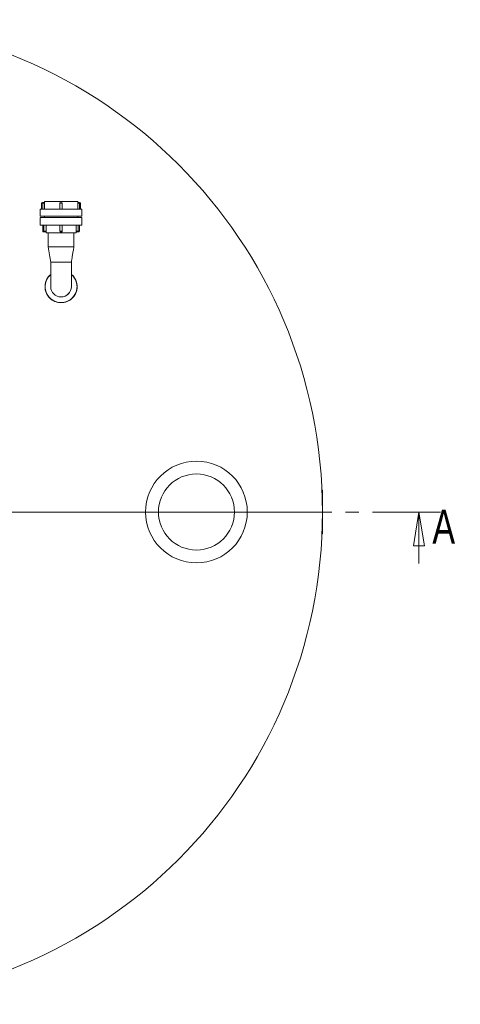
# Model space of a CAD drawing. Header units: millimetres. Extents: x 42 to 14105, y 484 to 9997.
# Tile 6 of 132: x 1909 to 2941, y 874 to 3179. Entities that reach past the tile are written whole.
import ezdxf

# ---------------------------------------------------------------- set-up
doc = ezdxf.new("R2010")
doc.units = ezdxf.units.MM
doc.header["$LTSCALE"] = 25
doc.linetypes.add('CENTER', pattern=[10.16, 6.35, -1.27, 1.27, -1.27])
doc.styles.add('SLDTEXTSTYLE0', font='TXT', dxfattribs={"width": 0.75})

# ---------------------------------------------------------------- blocks, each defined once
blk = doc.blocks.new('SW_CENTERMARKSYMBOL_0')
at = {"color": 0, "linetype": 'Continuous', "lineweight": 0}
for p, q in [((0, 5), (0, 1152.5)), ((-5, 0), (-1152.5, 0)), ((0, 0), (-2.5, 0)), ((0, 0), (0, 2.5)), ((0, 0), (0, -2.5)), ((0, 0), (2.5, 0)), ((5, 0), (1152.5, 0)), ((0, -5), (0, -1152.5))]:
    blk.add_line(p, q, dxfattribs=at)
blk = doc.blocks.new('_CLOSED')
at = {"color": 0, "linetype": 'ByBlock', "lineweight": -2}
for p, q in [((-1, 0.166667), (0, 0)), ((-1, 0.166667), (-1, -0.166667)), ((0, 0), (-1, -0.166667)), ((0, 0), (-1, 0))]:
    blk.add_line(p, q, dxfattribs=at)

msp = doc.modelspace()

# ---------------------------------------------------------------- linework, layer by layer
at = {"color": 7, "linetype": 'Continuous', "lineweight": 15}
for p, q in [((1960.738, 2748.706), (1960.738, 2734.706)), ((1962.738, 2750.706), (1963.238, 2750.706)), ((1963.238, 2748.706), (1963.238, 2750.706)), ((1963.238, 2750.706), (1967.161, 2750.706)), ((1963.238, 2734.706), (1963.238, 2748.706)), ((1967.238, 2748.706), (1963.238, 2748.706)), ((1967.158, 2752.706), (1967.158, 2750.706)), ((1967.158, 2752.706), (2045.158, 2752.706)), ((1967.238, 2734.706), (1967.238, 2748.706)), ((2003.658, 2734.706), (2003.658, 2748.706)), ((2008.658, 2748.706), (2003.658, 2748.706)), ((2005.658, 2750.706), (2006.658, 2750.706)), ((2008.658, 2734.706), (2008.658, 2748.706)), ((2045.078, 2734.706), (2045.078, 2748.706)), ((2049.078, 2748.706), (2045.078, 2748.706)), ((2045.155, 2750.706), (2049.078, 2750.706)), ((2045.158, 2750.706), (2045.158, 2752.706)), ((2049.078, 2748.706), (2049.078, 2750.706)), ((2049.078, 2750.706), (2049.577, 2750.706)), ((2049.078, 2734.706), (2049.078, 2748.706)), ((2051.578, 2734.706), (2051.578, 2748.706)), ((1957.158, 2734.706), (1957.158, 2718.706)), ((1957.158, 2734.706), (2055.158, 2734.706)), ((2055.158, 2718.706), (2055.158, 2734.706)), ((1957.158, 2718.706), (2055.158, 2718.706)), ((1957.158, 2715.706), (1957.158, 2697.706)), ((1957.158, 2715.706), (2055.158, 2715.706)), ((2055.158, 2697.706), (1957.158, 2697.706)), ((1963.136, 2697.706), (1963.136, 2683.706)), ((1966.136, 2697.706), (1966.136, 2683.706)), ((1967.158, 2718.706), (1967.158, 2715.706)), ((1971.136, 2697.706), (1971.136, 2683.706)), ((2003.158, 2697.706), (2003.158, 2683.706)), ((2009.158, 2697.706), (2009.158, 2683.706)), ((2041.18, 2697.706), (2041.18, 2683.706)), ((2045.158, 2715.706), (2045.158, 2718.706)), ((2046.179, 2697.706), (2046.179, 2683.706)), ((2049.179, 2683.706), (2049.179, 2697.706)), ((2055.158, 2697.706), (2055.158, 2715.706)), ((1966.136, 2681.706), (1965.136, 2681.706)), ((1966.136, 2683.706), (1971.136, 2683.706)), ((1966.136, 2681.706), (1966.136, 2683.706)), ((1971.022, 2681.706), (1966.136, 2681.706)), ((1971.008, 2681.706), (1971.008, 2679.706)), ((2041.308, 2679.706), (1971.008, 2679.706)), ((1976.008, 2679.706), (1976.008, 2646.706)), ((2003.158, 2683.706), (2009.158, 2683.706)), ((2007.158, 2681.706), (2005.158, 2681.706)), ((2036.308, 2646.706), (2036.308, 2679.706)), ((2041.18, 2683.706), (2046.179, 2683.706)), ((2046.179, 2681.706), (2041.294, 2681.706)), ((2041.308, 2679.706), (2041.308, 2681.706)), ((2046.179, 2681.706), (2046.179, 2683.706)), ((2047.179, 2681.706), (2046.179, 2681.706)), ((1976.008, 2646.706), (2030.474, 2646.706)), ((2035.221, 2646.706), (1976.146, 2646.706)), ((2030.474, 2646.706), (2036.308, 2646.706)), ((2035.221, 2646.706), (2036.228, 2646.706)), ((1982.008, 2610.706), (1982.008, 2553.706)), ((1982.008, 2610.706), (2006.158, 2610.706)), ((2029.437, 2610.706), (1982.118, 2610.706)), ((2006.158, 2610.706), (2030.308, 2610.706)), ((2029.437, 2610.706), (2030.244, 2610.706)), ((2030.308, 2553.706), (2030.308, 2610.706)), ((2618.158, 2077.556), (2617.004, 2077.556)), ((2618.158, 1974.556), (2618.158, 2077.556)), ((2617.004, 1974.556), (2618.158, 1974.556))]:
    msp.add_line(p, q, dxfattribs=at)
at = {"color": 8, "linetype": 'Continuous', "lineweight": 15}
for p, q in [((1963.238, 2748.706), (1960.738, 2748.706)), ((2051.578, 2748.706), (2049.078, 2748.706)), ((1963.136, 2683.706), (1966.136, 2683.706)), ((2046.179, 2683.706), (2049.179, 2683.706))]:
    msp.add_line(p, q, dxfattribs=at)
at = {"color": 7, "linetype": 'CENTER', "lineweight": 0}
msp.add_line((2894.158, 2026.056), (42.158, 2026.056), dxfattribs=at)
at = {"color": 7, "linetype": 'Continuous', "lineweight": 0}
msp.add_line((2844.158, 1905.406), (2844.158, 2026.056), dxfattribs=at)
at = {"color": 7, "linetype": 'Continuous', "lineweight": 15}
for centre, radius in [((1468.158, 2026.056), 1150), ((2323.158, 2026.056), 119), ((2323.158, 2026.056), 89)]:
    msp.add_circle(centre, radius, dxfattribs=at)
for centre, radius, start, end in [((1962.738, 2748.706), 2, 90, 180), ((2005.658, 2748.706), 2, 90, 180), ((2006.658, 2748.706), 2, 0, 90), ((2049.578, 2748.706), 2, 0, 90), ((1965.136, 2683.706), 2, 180, 270), ((2005.158, 2683.706), 2, 180, 270), ((2007.158, 2683.706), 2, 270, 0), ((2047.179, 2683.706), 2, 270, 0), ((2006.158, 2553.706), 37.5, 130.09074, 315), ((2006.158, 2553.706), 37.5, 130.09074, 330), ((2006.158, 2553.706), 37.5, 130.09074, 345), ((2006.158, 2553.706), 37.5, 130.09074, 285), ((2006.158, 2553.706), 37.5, 130.09074, 300), ((2006.158, 2553.706), 37.5, 130.09074, 270), ((2006.158, 2553.706), 37.5, 180, 49.90926), ((2006.158, 2553.706), 37.5, 130.09074, 180), ((2006.158, 2553.706), 37.5, 270, 49.90926), ((2006.158, 2553.706), 37.5, 285, 49.90926), ((2006.158, 2553.706), 37.5, 300, 49.90926), ((2006.158, 2553.706), 37.5, 315, 49.90926), ((2006.158, 2553.706), 37.5, 330, 49.90926), ((2006.158, 2553.706), 37.5, 345, 49.90926), ((2006.158, 2553.706), 24.15, 180, 270), ((2006.158, 2553.706), 24.15, 180, 359.694132), ((2006.158, 2553.706), 24.15, 270, 0)]:
    msp.add_arc(centre, radius, start, end, dxfattribs=at)
for points, knots in [([(1967.161, 2750.706), (1967.165, 2750.684), (1967.173, 2750.64), (1967.197, 2750.296), (1967.221, 2749.788), (1967.236, 2749.226), (1967.237, 2748.854), (1967.238, 2748.706)], [0, 0, 0, 0, 0.21460498, 0.4291666, 0.64395699, 0.85877149, 1, 1, 1, 1]), ([(2045.078, 2748.706), (2045.079, 2748.931), (2045.082, 2749.38), (2045.103, 2749.979), (2045.127, 2750.431), (2045.146, 2750.672), (2045.152, 2750.697), (2045.155, 2750.706)], [0, 0, 0, 0, 0.21434832, 0.42870502, 0.64328154, 0.85814637, 1, 1, 1, 1]), ([(1971.136, 2683.706), (1971.134, 2683.482), (1971.13, 2683.033), (1971.102, 2682.435), (1971.068, 2681.983), (1971.039, 2681.741), (1971.027, 2681.716), (1971.022, 2681.706)], [0, 0, 0, 0, 0.21404007, 0.42808509, 0.64263578, 0.85766291, 1, 1, 1, 1]), ([(2041.294, 2681.706), (2041.286, 2681.729), (2041.27, 2681.773), (2041.235, 2682.117), (2041.202, 2682.625), (2041.182, 2683.188), (2041.18, 2683.559), (2041.18, 2683.706)], [0, 0, 0, 0, 0.214635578, 0.429419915, 0.644388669, 0.859346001, 1, 1, 1, 1]), ([(1976.008, 2646.706), (1977.098, 2640.522), (1979.209, 2628.541), (1981.095, 2616.522), (1982.008, 2610.706)], [0, 0, 0, 0, 0.51614011, 1, 1, 1, 1]), ([(2030.308, 2610.706), (2030.706, 2613.285), (2031.547, 2618.727), (2032.95, 2627.305), (2034.544, 2636.728), (2035.703, 2643.285), (2036.308, 2646.706)], [0, 0, 0, 0, 0.21448592, 0.45261219, 0.7144317, 1, 1, 1, 1])]:
    msp.add_open_spline(points, degree=3, knots=knots, dxfattribs=at)

# ---------------------------------------------------------------- block references
at = {"color": 7, "linetype": 'Continuous', "lineweight": 0}
msp.add_blockref('SW_CENTERMARKSYMBOL_0', (1468.158, 2026.056), dxfattribs=at)
at = {"color": 7, "linetype": 'Continuous', "lineweight": 0, "xscale": 79.375, "yscale": 79.375, "rotation": 90.0000000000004}
msp.add_blockref('_CLOSED', (2844.158, 2026.056), dxfattribs=at)

# ---------------------------------------------------------------- texts
at = {"color": 7, "linetype": 'Continuous', "insert": (2875.47, 2031.502), "char_height": 79.375, "attachment_point": 1, "style": 'SLDTEXTSTYLE0'}
msp.add_mtext('A', dxfattribs=at)

doc.saveas('drawing.dxf')
